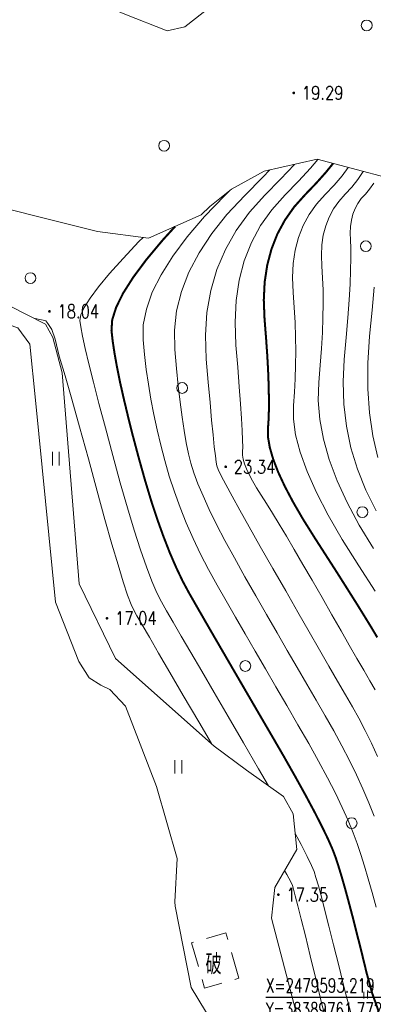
# Model space of a CAD drawing. Header units: millimetres. Extents: x 38389465 to 38395088, y 2473666 to 2480744.
# Tile 101 of 256: x 38389692 to 38389745, y 2479596 to 2479742. Entities that reach past the tile are written whole.
import ezdxf
from ezdxf.enums import TextEntityAlignment as Align

# ---------------------------------------------------------------- set-up
doc = ezdxf.new("R2010")
doc.units = ezdxf.units.MM
doc.header["$LTSCALE"] = 2
doc.linetypes.add('X5', pattern=[3, 2, -1])
doc.layers.get('0').update_dxf_attribs({"linetype": 'CONTINUOUS', "lineweight": 9})
for name, color, linetype in [('DIM_COOR', 3, 'CONTINUOUS'), ('GCD', 251, 'CONTINUOUS'), ('PUB_TEXT', 7, 'CONTINUOUS'), ('远期红线', 30, 'CONTINUOUS')]:
    doc.layers.add(name, color=color, linetype=linetype)
doc.layers.add('地形图', color=251, linetype='CONTINUOUS', lineweight=9)
doc.styles.add('_TCH_DIM', font='SIMPLEX', dxfattribs={"bigfont": 'GBCBIG'})
doc.styles.add('HZ', font='txt.shx', dxfattribs={"width": 0.8, "bigfont": 'hztxt.shx'})
doc.linetypes.add('10421', pattern='A,2,[150,AAA.SHX,S=1,R=0,X=0,Y=1],1e-11', length=2)

# ---------------------------------------------------------------- blocks, each defined once
blk = doc.blocks.new('gc121')
for p, q in [((-0.5, -1), (-0.5, 1)), ((0.5, -1), (0.5, 1))]:
    blk.add_line(p, q)
blk = doc.blocks.new('D地块地形图')
at = {"layer": '地形图', "linetype": 'Continuous', "xscale": 0.5, "yscale": 0.5}
blk.add_blockref('gc121', (-523.14, -133.95), dxfattribs=at)
blk = doc.blocks.new('GC200')
at = {"linetype": 'Continuous', "const_width": 0.2, "flags": 128}
blk.add_lwpolyline([(-0.1, 0, 1), (0.1, 0, 1)], format="xyb", close=True, dxfattribs=at)
blk = doc.blocks.new('Gc122')
blk.add_circle((0, 0), 0.8)
blk = doc.blocks.new('地形图')
at = {"layer": '地形图', "color": 251, "linetype": 'Continuous', "flags": 128}
for points in [[(38389745.41, 2479632.98), (38389744.51, 2479634.96), (38389743.58, 2479636.85), (38389742.64, 2479638.65), (38389741.68, 2479640.36), (38389740.65, 2479642.14), (38389739.48, 2479644.15), (38389738.2, 2479646.38), (38389736.78, 2479648.83), (38389735.24, 2479651.51), (38389733.57, 2479654.42), (38389731.78, 2479657.56), (38389729.86, 2479660.92), (38389728, 2479664.19), (38389726.37, 2479667.08), (38389724.98, 2479669.57), (38389723.83, 2479671.67), (38389722.91, 2479673.37), (38389722.23, 2479674.69), (38389721.78, 2479675.61), (38389721.58, 2479676.14), (38389721.47, 2479676.68), (38389721.34, 2479677.63), (38389721.19, 2479679), (38389721, 2479680.77), (38389720.79, 2479682.96), (38389720.56, 2479685.56), (38389720.29, 2479688.57), (38389720, 2479691.99), (38389719.88, 2479695.55), (38389720.09, 2479698.96), (38389720.66, 2479702.23), (38389721.57, 2479705.35), (38389722.83, 2479708.32), (38389724.44, 2479711.15), (38389726.39, 2479713.84), (38389728.7, 2479716.38), (38389731.03, 2479718.75), (38389733.08, 2479720.92), (38389733.11, 2479720.95)], [(38389729.43, 2479720.13), (38389728.39, 2479719.05), (38389725.71, 2479716.35), (38389723.06, 2479713.51), (38389720.8, 2479710.67), (38389718.92, 2479707.81), (38389717.43, 2479704.95), (38389716.32, 2479702.08), (38389715.6, 2479699.2), (38389715.26, 2479696.32), (38389715.31, 2479693.43), (38389715.56, 2479690.63), (38389715.83, 2479688.02), (38389716.1, 2479685.62), (38389716.4, 2479683.41), (38389716.7, 2479681.39), (38389717.02, 2479679.58), (38389717.36, 2479677.96), (38389717.71, 2479676.53), (38389718.15, 2479675.11), (38389718.75, 2479673.49), (38389719.51, 2479671.68), (38389720.43, 2479669.67), (38389721.51, 2479667.46), (38389722.76, 2479665.06), (38389724.17, 2479662.47), (38389725.74, 2479659.67), (38389727.37, 2479656.82), (38389728.95, 2479654.05), (38389730.5, 2479651.35), (38389732.01, 2479648.73), (38389733.48, 2479646.19), (38389734.9, 2479643.72), (38389736.29, 2479641.34), (38389737.64, 2479639.02), (38389738.92, 2479636.77), (38389740.12, 2479634.56), (38389741.24, 2479632.38), (38389742.28, 2479630.25), (38389743.24, 2479628.15), (38389744.11, 2479626.1), (38389744.9, 2479624.08)], [(38389723.37, 2479716.96), (38389722.73, 2479716.32), (38389719.74, 2479713.19), (38389717.16, 2479710.18), (38389715.01, 2479707.31), (38389713.29, 2479704.56), (38389711.99, 2479701.94), (38389711.11, 2479699.45), (38389710.65, 2479697.09), (38389710.62, 2479694.86), (38389710.83, 2479692.68), (38389711.1, 2479690.49), (38389711.42, 2479688.28), (38389711.79, 2479686.04), (38389712.22, 2479683.79), (38389712.71, 2479681.52), (38389713.25, 2479679.23), (38389713.84, 2479676.93), (38389714.51, 2479674.61), (38389715.27, 2479672.3), (38389716.11, 2479669.98), (38389717.03, 2479667.67), (38389718.05, 2479665.36), (38389719.15, 2479663.05), (38389720.34, 2479660.74), (38389721.61, 2479658.43), (38389722.95, 2479656.09), (38389724.33, 2479653.67), (38389725.76, 2479651.19), (38389727.24, 2479648.63), (38389728.76, 2479646), (38389730.33, 2479643.3), (38389731.94, 2479640.53), (38389733.59, 2479637.69), (38389735.2, 2479634.89), (38389736.66, 2479632.27), (38389737.98, 2479629.81), (38389739.15, 2479627.52), (38389740.18, 2479625.39), (38389741.07, 2479623.44), (38389741.81, 2479621.65), (38389742.4, 2479620.03), (38389742.93, 2479618.42), (38389743.48, 2479616.67), (38389744.04, 2479614.78), (38389744.62, 2479612.75), (38389745.21, 2479610.58)], [(38389729.21, 2479628.6), (38389727.76, 2479631.14), (38389725.51, 2479635.02), (38389723.23, 2479638.92), (38389721.17, 2479642.46), (38389719.32, 2479645.63), (38389717.7, 2479648.43), (38389716.28, 2479650.86), (38389715.09, 2479652.93), (38389714.11, 2479654.62), (38389713.35, 2479655.95), (38389712.67, 2479657.29), (38389711.92, 2479659.02), (38389711.11, 2479661.15), (38389710.24, 2479663.67), (38389709.3, 2479666.59), (38389708.3, 2479669.9), (38389707.24, 2479673.61), (38389706.11, 2479677.71), (38389705.02, 2479681.79), (38389704.07, 2479685.41), (38389703.26, 2479688.59), (38389702.58, 2479691.31), (38389702.04, 2479693.59), (38389701.64, 2479695.42), (38389701.37, 2479696.8), (38389701.24, 2479697.73), (38389701.37, 2479698.57), (38389701.87, 2479699.69), (38389702.75, 2479701.09), (38389704.01, 2479702.77), (38389705.63, 2479704.73), (38389707.64, 2479706.96), (38389710.01, 2479709.48), (38389710.61, 2479710.08)], [(38389720.76, 2479634.89), (38389718.87, 2479638.12), (38389716.59, 2479642.04), (38389714.6, 2479645.44), (38389712.92, 2479648.33), (38389711.55, 2479650.7), (38389710.47, 2479652.55), (38389709.7, 2479653.89), (38389709.23, 2479654.71), (38389708.84, 2479655.55), (38389708.33, 2479656.95), (38389707.68, 2479658.91), (38389706.91, 2479661.44), (38389706, 2479664.53), (38389704.96, 2479668.19), (38389703.79, 2479672.4), (38389702.5, 2479677.18), (38389701.2, 2479681.93), (38389700.06, 2479686.05), (38389699.05, 2479689.55), (38389698.19, 2479692.43), (38389697.59, 2479694.98), (38389697.06, 2479696.41), (38389696.47, 2479697.32), (38389696.19, 2479697.71), (38389695.8, 2479697.81), (38389695.07, 2479697.97), (38389694.4, 2479698.11)], [(38389747.32, 2479583.7), (38389746.87, 2479584.18), (38389745.29, 2479586.36), (38389743.86, 2479588.87), (38389742.59, 2479591.72), (38389741.47, 2479594.89), (38389740.5, 2479598.4), (38389739.65, 2479601.89), (38389738.89, 2479605), (38389738.2, 2479607.74), (38389737.6, 2479610.11), (38389737.07, 2479612.11), (38389736.63, 2479613.74), (38389736.27, 2479614.99), (38389736, 2479615.87), (38389735.63, 2479616.78), (38389734.99, 2479618.11), (38389734.08, 2479619.87), (38389733.18, 2479621.54)], [(38389743.55, 2479581.08), (38389742.66, 2479582.31), (38389741.03, 2479585.16), (38389739.59, 2479588.4), (38389738.31, 2479592.01), (38389737.21, 2479595.99), (38389736.26, 2479599.93), (38389735.42, 2479603.37), (38389734.7, 2479606.33), (38389734.09, 2479608.8), (38389733.59, 2479610.78), (38389733.21, 2479612.27), (38389732.95, 2479613.28), (38389732.79, 2479613.8), (38389732.54, 2479614.35), (38389731.95, 2479615.45), (38389731.62, 2479616.03)]]:
    blk.add_lwpolyline(points, dxfattribs=at)
at = {"layer": '地形图', "color": 251, "linetype": 'Continuous'}
for points in [[(38389745.05, 2479642.86), (38389744.26, 2479644.22), (38389743.36, 2479645.78), (38389742.35, 2479647.54), (38389741.22, 2479649.5), (38389739.99, 2479651.66), (38389738.64, 2479654.02), (38389737.17, 2479656.58), (38389735.7, 2479659.15), (38389734.33, 2479661.52), (38389733.06, 2479663.71), (38389731.88, 2479665.71), (38389730.8, 2479667.51), (38389729.82, 2479669.13), (38389728.94, 2479670.56), (38389728.15, 2479671.79), (38389727.46, 2479672.89), (38389726.87, 2479673.91), (38389726.38, 2479674.85), (38389725.98, 2479675.7), (38389725.68, 2479676.47), (38389725.49, 2479677.15), (38389725.38, 2479677.76), (38389725.38, 2479678.28), (38389725.4, 2479678.95), (38389725.39, 2479679.99), (38389725.33, 2479681.4), (38389725.22, 2479683.19), (38389725.08, 2479685.36), (38389724.9, 2479687.9), (38389724.67, 2479690.81), (38389724.4, 2479694.1), (38389724.26, 2479697.49), (38389724.42, 2479700.7), (38389724.88, 2479703.75), (38389725.64, 2479706.63), (38389726.7, 2479709.33), (38389728.06, 2479711.86), (38389729.72, 2479714.22), (38389731.68, 2479716.41), (38389733.67, 2479718.45), (38389735.44, 2479720.37), (38389736.56, 2479721.68)], [(38389744.8, 2479663.86), (38389742.69, 2479667.33), (38389740.88, 2479670.69), (38389739.4, 2479673.94), (38389738.23, 2479677.08), (38389737.37, 2479680.12), (38389736.83, 2479683.04), (38389736.61, 2479685.85), (38389736.7, 2479688.56), (38389736.92, 2479691.14), (38389737.1, 2479693.61), (38389737.22, 2479695.95), (38389737.3, 2479698.17), (38389737.33, 2479700.26), (38389737.32, 2479702.24), (38389737.25, 2479704.08), (38389737.13, 2479705.81), (38389737.07, 2479707.43), (38389737.14, 2479708.98), (38389737.36, 2479710.44), (38389737.73, 2479711.81), (38389738.24, 2479713.11), (38389738.89, 2479714.32), (38389739.68, 2479715.45), (38389740.62, 2479716.5), (38389741.6, 2479717.56), (38389742.5, 2479718.72), (38389743.29, 2479719.9)], [(38389745.19, 2479669.47), (38389743.66, 2479672.55), (38389742.42, 2479675.68), (38389741.47, 2479678.85), (38389740.79, 2479682.06), (38389740.4, 2479685.33), (38389740.29, 2479688.63), (38389740.47, 2479691.98), (38389740.76, 2479695.21), (38389741, 2479698.15), (38389741.19, 2479700.8), (38389741.33, 2479703.16), (38389741.42, 2479705.23), (38389741.46, 2479707.02), (38389741.44, 2479708.51), (38389741.38, 2479709.72), (38389741.34, 2479710.75), (38389741.39, 2479711.73), (38389741.53, 2479712.66), (38389741.76, 2479713.54), (38389742.08, 2479714.37), (38389742.5, 2479715.14), (38389743, 2479715.86), (38389743.6, 2479716.53), (38389744.24, 2479717.26), (38389744.85, 2479718.17)], [(38389745.45, 2479677.41), (38389744.71, 2479680.61), (38389744.22, 2479684.01), (38389743.97, 2479687.61), (38389743.98, 2479691.41), (38389744.24, 2479695.41), (38389744.6, 2479699.27), (38389744.9, 2479702.69)], [(38389745.05, 2479642.86), (38389744.26, 2479644.22), (38389743.36, 2479645.78), (38389742.35, 2479647.54), (38389741.22, 2479649.5), (38389739.99, 2479651.66), (38389738.64, 2479654.02), (38389737.17, 2479656.58), (38389735.7, 2479659.15), (38389734.33, 2479661.52), (38389733.06, 2479663.71), (38389731.88, 2479665.71), (38389730.8, 2479667.51), (38389729.82, 2479669.13), (38389728.94, 2479670.56), (38389728.15, 2479671.79), (38389727.46, 2479672.89), (38389726.87, 2479673.91), (38389726.38, 2479674.85), (38389725.98, 2479675.7), (38389725.68, 2479676.47), (38389725.49, 2479677.15), (38389725.38, 2479677.76), (38389725.38, 2479678.28), (38389725.4, 2479678.95), (38389725.39, 2479679.99), (38389725.33, 2479681.4), (38389725.22, 2479683.19), (38389725.08, 2479685.36), (38389724.9, 2479687.9), (38389724.67, 2479690.81), (38389724.4, 2479694.1), (38389724.26, 2479697.49), (38389724.42, 2479700.7), (38389724.88, 2479703.75), (38389725.64, 2479706.63), (38389726.7, 2479709.33), (38389728.06, 2479711.86), (38389729.72, 2479714.22), (38389731.68, 2479716.41), (38389733.67, 2479718.45), (38389735.44, 2479720.37), (38389736.56, 2479721.68)], [(38389745.06, 2479657.52), (38389742.61, 2479661.3), (38389740.18, 2479665.2), (38389738.1, 2479668.84), (38389736.37, 2479672.21), (38389734.98, 2479675.32), (38389733.95, 2479678.17), (38389733.26, 2479680.75), (38389732.92, 2479683.07), (38389732.92, 2479685.13), (38389733.08, 2479687.08), (38389733.19, 2479689.07), (38389733.26, 2479691.1), (38389733.28, 2479693.18), (38389733.25, 2479695.29), (38389733.18, 2479697.46), (38389733.06, 2479699.66), (38389732.89, 2479701.91), (38389732.8, 2479704.12), (38389732.9, 2479706.22), (38389733.2, 2479708.21), (38389733.7, 2479710.08), (38389734.39, 2479711.85), (38389735.28, 2479713.5), (38389736.36, 2479715.04), (38389737.64, 2479716.47), (38389738.95, 2479717.86), (38389740.14, 2479719.27), (38389741.05, 2479720.49)]]:
    blk.add_lwpolyline(points, dxfattribs=at)
at = {"layer": '地形图', "color": 251, "linetype": '10421', "flags": 128}
for points in [[(38389682.29, 2479716.36), (38389703.85, 2479710.99), (38389711.43, 2479709.97), (38389719.22, 2479713.43), (38389720.52, 2479714.71), (38389723.75, 2479717.27), (38389728.6, 2479719.95), (38389736.47, 2479721.71), (38389752.51, 2479717.47), (38389762.07, 2479712.74), (38389777.85, 2479710.47), (38389784.65, 2479710.59), (38389789.25, 2479712.95), (38389796.34, 2479717.82), (38389802.77, 2479725.71), (38389805.02, 2479731.83), (38389805.35, 2479736.05), (38389803.98, 2479741.67), (38389800.99, 2479745.2), (38389797.38, 2479746.01), (38389793.17, 2479745.95), (38389789.34, 2479745.01), (38389783.73, 2479740.28), (38389776.1, 2479735.15), (38389771.99, 2479734.29), (38389768.19, 2479734.58), (38389762.96, 2479738.39), (38389762.75, 2479739.84), (38389763.64, 2479742.84), (38389774.51, 2479756.6), (38389775.95, 2479761.7), (38389776.29, 2479767.2), (38389775.56, 2479772.09), (38389770.23, 2479777.92), (38389761.34, 2479782.56), (38389754.86, 2479785.66), (38389750.17, 2479787.07), (38389747.02, 2479785.7), (38389744.88, 2479782.43), (38389744.66, 2479776.31), (38389744.64, 2479767.42), (38389744.59, 2479763.63), (38389741.99, 2479760.43), (38389736.76, 2479756.73), (38389732.4, 2479753.73), (38389721.82, 2479745.29), (38389716.81, 2479741.41), (38389714.17, 2479740.77), (38389707.93, 2479743.27), (38389691.26, 2479750.26), (38389691.31, 2479750.24), (38389672.65, 2479756.2), (38389669.21, 2479756.45), (38389665.96, 2479754.85), (38389663.11, 2479749.45), (38389662.62, 2479743.94), (38389664.28, 2479739.51), (38389667.35, 2479723.01), (38389668.92, 2479720.28), (38389672.57, 2479718.98)], [(38389662.16, 2479651.39), (38389668.55, 2479615.12), (38389675.67, 2479595.13), (38389679.7, 2479577.67), (38389682.1, 2479566.43), (38389683.11, 2479562.76), (38389683.92, 2479561.81), (38389685.51, 2479561.35), (38389687.29, 2479561.86), (38389688.32, 2479563.84), (38389689.69, 2479564.33), (38389702.23, 2479565.65), (38389715.6, 2479567.59), (38389724.67, 2479568.61), (38389727.07, 2479569.7), (38389728.64, 2479571.59), (38389728.93, 2479574.09), (38389727.8, 2479578.39), (38389723.27, 2479589.48), (38389717.74, 2479598.66), (38389715.36, 2479610.71), (38389715.34, 2479611.37), (38389715.67, 2479617.83), (38389712.6, 2479628.51), (38389708.01, 2479640.44), (38389705.68, 2479642.91), (38389704.35, 2479643.57), (38389702.63, 2479644.64), (38389701.07, 2479647.06), (38389697.64, 2479655.92), (38389694.67, 2479685.92), (38389693.8, 2479694.23), (38389692.01, 2479696.68), (38389688.44, 2479697.88), (38389682.87, 2479699.79), (38389671.65, 2479701.83), (38389662.9, 2479701.78), (38389659.55, 2479700.33), (38389657.68, 2479697.79), (38389657.17, 2479694.5)]]:
    blk.add_lwpolyline(points, close=True, dxfattribs=at)
at = {"layer": '地形图', "color": 251, "linetype": 'Continuous', "const_width": 0.3}
blk.add_lwpolyline([(38389745.37, 2479650.66), (38389744.5, 2479652.13), (38389743.47, 2479653.81), (38389742.3, 2479655.7), (38389740.97, 2479657.81), (38389739.5, 2479660.14), (38389737.87, 2479662.68), (38389736.1, 2479665.44), (38389734.37, 2479668.2), (38389732.89, 2479670.75), (38389731.65, 2479673.1), (38389730.66, 2479675.23), (38389729.92, 2479677.16), (38389729.42, 2479678.88), (38389729.16, 2479680.4), (38389729.15, 2479681.7), (38389729.24, 2479683.01), (38389729.29, 2479684.53), (38389729.29, 2479686.25), (38389729.25, 2479688.18), (38389729.17, 2479690.33), (38389729.04, 2479692.68), (38389728.86, 2479695.23), (38389728.64, 2479698), (38389728.53, 2479700.8), (38389728.66, 2479703.46), (38389729.04, 2479705.98), (38389729.67, 2479708.36), (38389730.54, 2479710.59), (38389731.67, 2479712.68), (38389733.04, 2479714.63), (38389734.66, 2479716.44), (38389736.31, 2479718.16), (38389737.79, 2479719.82), (38389738.81, 2479721.09)], dxfattribs=at)
at = {"layer": '地形图', "color": 251, "linetype": 'Continuous', "const_width": 0.3, "flags": 128}
blk.add_lwpolyline([(38389745.59, 2479595.04), (38389744.62, 2479597.78), (38389743.79, 2479600.8), (38389743.05, 2479603.85), (38389742.35, 2479606.63), (38389741.71, 2479609.16), (38389741.11, 2479611.43), (38389740.56, 2479613.45), (38389740.06, 2479615.2), (38389739.6, 2479616.71), (38389739.2, 2479617.95), (38389738.72, 2479619.21), (38389738.03, 2479620.77), (38389737.13, 2479622.63), (38389736.03, 2479624.78), (38389734.72, 2479627.23), (38389733.2, 2479629.98), (38389731.48, 2479633.02), (38389729.55, 2479636.35), (38389727.58, 2479639.73), (38389725.75, 2479642.88), (38389724.04, 2479645.82), (38389722.47, 2479648.53), (38389721.02, 2479651.03), (38389719.71, 2479653.3), (38389718.53, 2479655.36), (38389717.48, 2479657.19), (38389716.5, 2479659.01), (38389715.54, 2479661.03), (38389714.58, 2479663.25), (38389713.64, 2479665.67), (38389712.7, 2479668.29), (38389711.78, 2479671.1), (38389710.88, 2479674.11), (38389709.98, 2479677.32), (38389709.13, 2479680.51), (38389708.39, 2479683.47), (38389707.74, 2479686.19), (38389707.18, 2479688.68), (38389706.73, 2479690.93), (38389706.37, 2479692.95), (38389706.1, 2479694.74), (38389705.93, 2479696.29), (38389706.04, 2479697.86), (38389706.62, 2479699.7), (38389707.65, 2479701.8), (38389709.15, 2479704.16), (38389711.11, 2479706.8), (38389713.53, 2479709.7), (38389715.37, 2479711.72)], dxfattribs=at)
at = {"layer": '地形图', "color": 251, "linetype": '10421', "flags": 128}
blk.add_lwpolyline([(38390034.62, 2479608.86), (38390024.49, 2479595.31), (38390003.66, 2479571.98), (38389981.87, 2479553.63), (38389957.35, 2479542.25), (38389953.31, 2479542.45), (38389946.66, 2479542.9), (38389937.3, 2479543.61), (38389932.77, 2479544.97), (38389917.56, 2479556.23), (38389913.74, 2479559.71), (38389910.69, 2479560.17), (38389906.1, 2479559.1), (38389900.62, 2479557.69), (38389897.12, 2479558.22), (38389894.54, 2479560.23), (38389885.65, 2479573.77), (38389878.32, 2479583.24), (38389875.34, 2479584.83), (38389869.22, 2479586.66), (38389861.23, 2479587.03), (38389857.74, 2479585.16), (38389842.6, 2479570.29), (38389831.44, 2479559.45), (38389827.93, 2479557.74), (38389822.31, 2479555.91), (38389817.01, 2479554.83), (38389800.44, 2479553.04), (38389786.57, 2479554.52), (38389768.23, 2479558.14), (38389756.13, 2479560.68), (38389746.55, 2479565.51), (38389740.39, 2479574.28), (38389737.66, 2479578.51), (38389729.69, 2479608.97), (38389730.16, 2479613.51), (38389733.41, 2479619.13), (38389732.9, 2479624.44), (38389731.47, 2479627), (38389725.95, 2479630.92), (38389721.18, 2479634.51), (38389706.55, 2479647.52), (38389701.14, 2479658.61), (38389698.63, 2479689.98), (38389697.23, 2479695.23), (38389696.16, 2479697.21), (38389688.05, 2479701.34), (38389672.85, 2479704.64), (38389659.74, 2479702.71), (38389655.07, 2479700.31), (38389653.81, 2479697.08), (38389655.44, 2479669.93), (38389661.69, 2479628.76), (38389672.62, 2479597.16), (38389679.65, 2479570.26), (38389680.92, 2479562.7), (38389680.1, 2479560.24), (38389678.3, 2479557.26), (38389664.98, 2479538.43), (38389663.62, 2479537.01), (38389659.84, 2479535.16), (38389650.76, 2479533.56), (38389641.4, 2479533.44), (38389618.25, 2479530.42)], dxfattribs=at)
at = {"layer": '地形图', "color": 251, "linetype": 'X5', "flags": 128}
blk.add_lwpolyline([(38389724.83, 2479600.02), (38389722.89, 2479606.76), (38389717.8, 2479605.29), (38389719.74, 2479598.55)], close=True, dxfattribs=at)
at = {"layer": '地形图', "color": 251, "linetype": 'Continuous', "xscale": 1.000001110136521, "yscale": 1.000001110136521, "zscale": 1.000001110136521, "rotation": 359.9999912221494}
for name, p in [('Gc122', (38389743.8, 2479741.6)), ('Gc122', (38389713.74, 2479723.72)), ('Gc122', (38389743.67, 2479708.79)), ('Gc122', (38389693.91, 2479704.05)), ('Gc122', (38389716.42, 2479687.73)), ('gc121', (38389697.68, 2479677.23)), ('Gc122', (38389743.16, 2479669.28)), ('Gc122', (38389725.79, 2479646.42)), ('gc121', (38389715.85, 2479631.43)), ('Gc122', (38389741.57, 2479623.07))]:
    blk.add_blockref(name, p, dxfattribs=at)
at = {"layer": '地形图', "color": 251, "linetype": 'Continuous'}
ref = blk.add_blockref('GC200', (38389732.98, 2479731.57), dxfattribs=dict(at, xscale=1.000001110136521, yscale=1.000001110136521, zscale=1.000001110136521, rotation=359.9999912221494))
ref.add_attrib('height', '19.29', dxfattribs={"layer": 'GCD', "linetype": 'Continuous', "height": 2, "rotation": 360, "style": 'HZ', "width": 0.8}).set_placement((38389734.18, 2479731.57), align=Align.MIDDLE_LEFT)
ref = blk.add_blockref('GC200', (38389696.73, 2479699.11), dxfattribs=dict(at, xscale=1.000001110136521, yscale=1.000001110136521, zscale=1.000001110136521, rotation=359.9999912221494))
ref.add_attrib('height', '18.04', dxfattribs={"layer": 'GCD', "linetype": 'Continuous', "height": 2, "rotation": 360, "style": 'HZ', "width": 0.8}).set_placement((38389697.93, 2479699.11), align=Align.MIDDLE_LEFT)
ref = blk.add_blockref('GC200', (38389722.88, 2479676.01), dxfattribs=dict(at, xscale=1.000001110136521, yscale=1.000001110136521, zscale=1.000001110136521, rotation=359.9999912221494))
ref.add_attrib('height', '23.34', dxfattribs={"layer": 'GCD', "linetype": 'Continuous', "height": 2, "rotation": 360, "style": 'HZ', "width": 0.8}).set_placement((38389724.08, 2479676.01), align=Align.MIDDLE_LEFT)
ref = blk.add_blockref('GC200', (38389705.26, 2479653.51), dxfattribs=dict(at, xscale=1.000001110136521, yscale=1.000001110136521, zscale=1.000001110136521, rotation=359.9999912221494))
ref.add_attrib('height', '17.04', dxfattribs={"layer": 'GCD', "linetype": 'Continuous', "height": 2, "rotation": 360, "style": 'HZ', "width": 0.8}).set_placement((38389706.46, 2479653.51), align=Align.MIDDLE_LEFT)
ref = blk.add_blockref('GC200', (38389730.7, 2479612.44), dxfattribs=dict(at, xscale=1.000001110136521, yscale=1.000001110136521, zscale=1.000001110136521, rotation=359.9999912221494))
ref.add_attrib('height', '17.35', dxfattribs={"layer": 'GCD', "linetype": 'Continuous', "height": 2, "rotation": 360, "style": 'HZ', "width": 0.8}).set_placement((38389731.9, 2479612.44), align=Align.MIDDLE_LEFT)
at = {"layer": '地形图', "color": 251, "linetype": 'Continuous', "style": 'HZ', "width": 0.8}
blk.add_text('破', height=3, rotation=360, dxfattribs=at).set_placement((38389721.08, 2479602.26), align=Align.MIDDLE)
blk = doc.blocks.new('dfgdfg24')
at = {"layer": 'DIM_COOR', "color": 3}
blk.add_line((-125.71, -352.04), (-146.19, -352.04), dxfattribs=at)
at = {"layer": 'PUB_TEXT', "style": '_TCH_DIM', "width": 0.705882}
for s, p in [('X=2479593.219', (-146.19, -351.31)), ('Y=38389761.772', (-146.19, -354.86))]:
    blk.add_text(s, height=2.0825, rotation=0, dxfattribs=at).set_placement(p)

msp = doc.modelspace()

# ---------------------------------------------------------------- block references
at = {"linetype": 'Continuous'}
msp.add_blockref('D地块地形图', (38390266.789, 2479731.472), dxfattribs=at)
at = {"layer": '地形图'}
msp.add_blockref('地形图', (0, 0), dxfattribs=at)
at = {"layer": '远期红线', "linetype": 'ByBlock'}
msp.add_blockref('dfgdfg24', (38389875.028, 2479949.213), dxfattribs=at)

doc.saveas('drawing.dxf')
